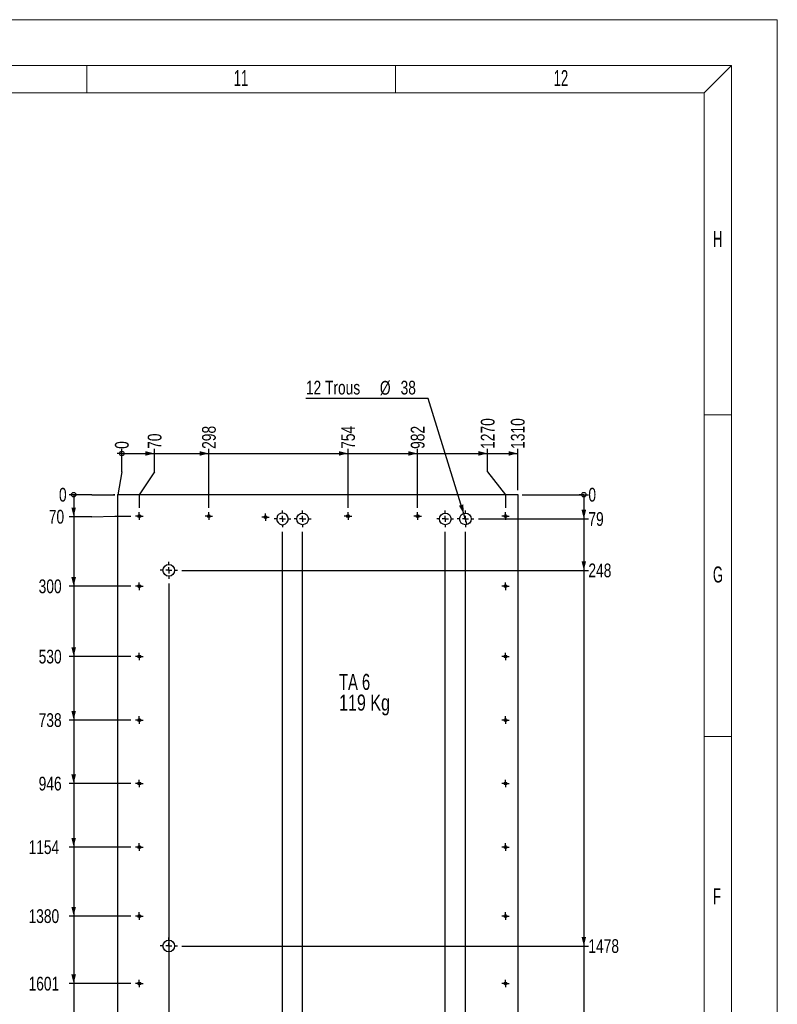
# Model space of a CAD drawing. Header units: millimetres. Extents: x 0 to 841, y 0 to 594.
# Tile 102 of 102: x 675 to 841, y 379 to 594. Entities that reach past the tile are written whole.
import ezdxf

# ---------------------------------------------------------------- set-up
doc = ezdxf.new("R2010")
doc.units = ezdxf.units.MM
doc.linetypes.add('CENTERX2', pattern=[20.32, 12.7, -2.54, 2.54, -2.54])
for name, color, linetype in [('COTES', 1, 'Continuous'), ('NOTES', 6, 'Continuous'), ('TRAIT-MIXTES', 3, 'CENTERX2')]:
    doc.layers.add(name, color=color, linetype=linetype)
doc.layers.add('TRAIT-FORT', color=4, linetype='Continuous', lineweight=25)
doc.styles.add('SLDTEXTSTYLE0', font='TXT', dxfattribs={"width": 0.75})
doc.styles.add('SLDTEXTSTYLE2', font='TXT', dxfattribs={"width": 0.6875})
doc.styles.add('SLDTEXTSTYLE3', font='TXT', dxfattribs={"width": 0.605})
doc.dimstyles.new('SLDDIMSTYLE2', dxfattribs={"dimtxt": 3, "dimasz": 0.333333, "dimexe": 0, "dimexo": 0.0625, "dimgap": 0.75, "dimtad": 0, "dimtih": 1, "dimtoh": 1, "dimdec": 0, "dimlfac": 15, "dimrnd": 1e-09, "dimdsep": 46, "dimtxsty": 'SLDTEXTSTYLE0', "dimblk1": 'ORIGIN', "dimblk2": 'ORIGIN', "dimsah": 1, "dimcen": 0.09, "dimadec": 0, "dimazin": 2, "dimtfac": 1, "dimtdec": 0, "dimtofl": 0, "dimtmove": 0, "dimatfit": 3, "dimldrblk": 'ORIGIN', "dimfxl": 1, "dimfrac": 2, "dimtolj": 1, "dimtzin": 12, "dimarcsym": 0})
doc.dimstyles.new('SLDDIMSTYLE3', dxfattribs={"dimtxt": 3, "dimasz": 2, "dimexe": 0, "dimexo": 0.0625, "dimgap": 0.75, "dimtad": 0, "dimtih": 1, "dimtoh": 1, "dimdec": 0, "dimlfac": 15, "dimrnd": 1e-09, "dimzin": 12, "dimdsep": 46, "dimtxsty": 'SLDTEXTSTYLE0', "dimsah": 1, "dimcen": 0.09, "dimadec": 0, "dimazin": 3, "dimtfac": 1, "dimtdec": 0, "dimtofl": 0, "dimtmove": 0, "dimatfit": 3, "dimfxl": 1, "dimfrac": 2, "dimtolj": 1, "dimtzin": 12, "dimarcsym": 0})
doc.dimstyles.new('SLDDIMSTYLE4', dxfattribs={"dimtxt": 3, "dimasz": 2, "dimexe": 0, "dimexo": 0.0625, "dimgap": 0.75, "dimtad": 0, "dimtih": 1, "dimtoh": 1, "dimdec": 0, "dimlfac": 15, "dimrnd": 1e-09, "dimzin": 12, "dimdsep": 46, "dimtxsty": 'SLDTEXTSTYLE0', "dimblk1": 'NONE', "dimsah": 1, "dimcen": 0, "dimadec": 0, "dimazin": 3, "dimtfac": 1, "dimtdec": 0, "dimtmove": 0, "dimatfit": 3, "dimldrblk": 'NONE', "dimfxl": 1, "dimfrac": 2, "dimtolj": 1, "dimtzin": 12, "dimarcsym": 0})

# ---------------------------------------------------------------- blocks, each defined once
blk = doc.blocks.new('SW_NOTE_1')
at = {"layer": 'NOTES', "color": 0, "char_height": 3.5, "attachment_point": 1}
for s, insert, style in [('TA 6', (0, 4.51), 'SLDTEXTSTYLE2'), ('119 Kg', (0, -0.01), 'SLDTEXTSTYLE0')]:
    blk.add_mtext(s, dxfattribs=dict(at, insert=insert, style=style))
blk = doc.blocks.new('_ORIGIN')
at = {"color": 0, "linetype": 'ByBlock', "lineweight": -2}
blk.add_line((0, 0), (-1, 0), dxfattribs=at)
blk.add_circle((0, 0), 0.5, dxfattribs=at)
blk = doc.blocks.new('_D_303')
at = {"layer": 'COTES', "color": 1, "transparency": 16777216}
for q in [(697.8, 500.25), (696.96, 490.25)]:
    blk.add_line((697.8, 495.25), q, dxfattribs=at)
blk.add_blockref('_ORIGIN', (697.8, 499.25), dxfattribs=at)
at = {"layer": 'COTES', "color": 1, "transparency": 16777216, "insert": (696.31, 500.25), "char_height": 3, "attachment_point": 1, "rotation": 90, "style": 'SLDTEXTSTYLE0'}
blk.add_mtext('0', dxfattribs=at)
blk = doc.blocks.new('_D_304')
at = {"layer": 'COTES', "color": 1, "transparency": 16777216}
for p, q in [((697.8, 499.25), (704.96, 499.25)), ((704.96, 495.25), (704.96, 500.25)), ((704.96, 495.25), (701.62, 490.25)), ((701.62, 490.25), (701.62, 487.4))]:
    blk.add_line(p, q, dxfattribs=at)
blk.add_solid([(704.96, 499.25), (702.96, 499.75), (702.96, 498.75)], dxfattribs=at)
at = {"layer": 'COTES', "color": 1, "transparency": 16777216, "insert": (703.47, 500.25), "char_height": 3, "attachment_point": 1, "rotation": 90, "style": 'SLDTEXTSTYLE0'}
blk.add_mtext('70', dxfattribs=at)
blk = doc.blocks.new('_D_305')
at = {"layer": 'COTES', "color": 1, "transparency": 16777216}
for p, q in [((704.96, 499.25), (716.82, 499.25)), ((716.82, 487.4), (716.82, 500.25))]:
    blk.add_line(p, q, dxfattribs=at)
blk.add_solid([(716.82, 499.25), (714.82, 499.75), (714.82, 498.75)], dxfattribs=at)
at = {"layer": 'COTES', "color": 1, "transparency": 16777216, "insert": (715.33, 500.25), "char_height": 3, "attachment_point": 1, "rotation": 90, "style": 'SLDTEXTSTYLE0'}
blk.add_mtext('298', dxfattribs=at)
blk = doc.blocks.new('_D_306')
at = {"layer": 'COTES', "color": 1, "transparency": 16777216}
for p, q in [((716.82, 499.25), (747.22, 499.25)), ((747.22, 487.4), (747.22, 500.25))]:
    blk.add_line(p, q, dxfattribs=at)
blk.add_solid([(747.22, 499.25), (745.22, 499.75), (745.22, 498.75)], dxfattribs=at)
at = {"layer": 'COTES', "color": 1, "transparency": 16777216, "insert": (745.73, 500.25), "char_height": 3, "attachment_point": 1, "rotation": 90, "style": 'SLDTEXTSTYLE0'}
blk.add_mtext('754', dxfattribs=at)
blk = doc.blocks.new('_D_307')
at = {"layer": 'COTES', "color": 1, "transparency": 16777216}
for p, q in [((747.22, 499.25), (762.42, 499.25)), ((762.42, 487.4), (762.42, 500.25))]:
    blk.add_line(p, q, dxfattribs=at)
blk.add_solid([(762.42, 499.25), (760.42, 499.75), (760.42, 498.75)], dxfattribs=at)
at = {"layer": 'COTES', "color": 1, "transparency": 16777216, "insert": (760.93, 500.25), "char_height": 3, "attachment_point": 1, "rotation": 90, "style": 'SLDTEXTSTYLE0'}
blk.add_mtext('982', dxfattribs=at)
blk = doc.blocks.new('_D_308')
at = {"layer": 'COTES', "color": 1, "transparency": 16777216}
for p, q in [((762.42, 499.25), (777.72, 499.25)), ((777.72, 495.25), (777.72, 500.25)), ((777.72, 495.25), (781.62, 490.25)), ((781.62, 490.25), (781.62, 487.4))]:
    blk.add_line(p, q, dxfattribs=at)
blk.add_solid([(777.72, 499.25), (775.72, 499.75), (775.72, 498.75)], dxfattribs=at)
at = {"layer": 'COTES', "color": 1, "transparency": 16777216, "insert": (776.23, 500.25), "char_height": 3, "attachment_point": 1, "rotation": 90, "style": 'SLDTEXTSTYLE0'}
blk.add_mtext('1270', dxfattribs=at)
blk = doc.blocks.new('_D_309')
at = {"layer": 'COTES', "color": 1, "transparency": 16777216}
for p, q in [((777.72, 499.25), (784.29, 499.25)), ((784.29, 491.25), (784.29, 500.25))]:
    blk.add_line(p, q, dxfattribs=at)
blk.add_solid([(784.29, 499.25), (782.29, 499.75), (782.29, 498.75)], dxfattribs=at)
at = {"layer": 'COTES', "color": 1, "transparency": 16777216, "insert": (782.8, 500.25), "char_height": 3, "attachment_point": 1, "rotation": 90, "style": 'SLDTEXTSTYLE0'}
blk.add_mtext('1310', dxfattribs=at)
blk = doc.blocks.new('_D_310')
at = {"layer": 'COTES', "color": 1, "transparency": 16777216}
for p, q in [((691.29, 490.25), (686.29, 490.25)), ((691.29, 490.25), (696.29, 490.25)), ((696.29, 490.25), (695.96, 490.25))]:
    blk.add_line(p, q, dxfattribs=at)
blk.add_blockref('_ORIGIN', (687.29, 490.25), dxfattribs=at)
at = {"layer": 'COTES', "color": 1, "transparency": 16777216, "insert": (684.08, 491.74), "char_height": 3, "attachment_point": 1, "style": 'SLDTEXTSTYLE0'}
blk.add_mtext('0', dxfattribs=at)
blk = doc.blocks.new('_D_311')
at = {"layer": 'COTES', "color": 1, "transparency": 16777216}
for p, q in [((687.29, 490.25), (687.29, 485.44)), ((691.29, 485.44), (686.29, 485.44)), ((691.29, 485.44), (696.29, 485.59)), ((696.29, 485.59), (699.8, 485.59))]:
    blk.add_line(p, q, dxfattribs=at)
blk.add_solid([(687.29, 485.44), (687.79, 487.44), (686.79, 487.44)], dxfattribs=at)
at = {"layer": 'COTES', "color": 1, "transparency": 16777216, "insert": (681.86, 486.93), "char_height": 3, "attachment_point": 1, "style": 'SLDTEXTSTYLE0'}
blk.add_mtext('70', dxfattribs=at)
blk = doc.blocks.new('_D_312')
at = {"layer": 'COTES', "color": 1, "transparency": 16777216}
for p, q in [((687.29, 485.44), (687.29, 470.25)), ((699.8, 470.25), (686.29, 470.25))]:
    blk.add_line(p, q, dxfattribs=at)
blk.add_solid([(687.29, 470.25), (687.79, 472.25), (686.79, 472.25)], dxfattribs=at)
at = {"layer": 'COTES', "color": 1, "transparency": 16777216, "insert": (679.64, 471.74), "char_height": 3, "attachment_point": 1, "style": 'SLDTEXTSTYLE0'}
blk.add_mtext('300', dxfattribs=at)
blk = doc.blocks.new('_D_313')
at = {"layer": 'COTES', "color": 1, "transparency": 16777216}
for p, q in [((687.29, 470.25), (687.29, 454.92)), ((699.8, 454.92), (686.29, 454.92))]:
    blk.add_line(p, q, dxfattribs=at)
blk.add_solid([(687.29, 454.92), (687.79, 456.92), (686.79, 456.92)], dxfattribs=at)
at = {"layer": 'COTES', "color": 1, "transparency": 16777216, "insert": (679.64, 456.4), "char_height": 3, "attachment_point": 1, "style": 'SLDTEXTSTYLE0'}
blk.add_mtext('530', dxfattribs=at)
blk = doc.blocks.new('_D_314')
at = {"layer": 'COTES', "color": 1, "transparency": 16777216}
for p, q in [((687.29, 454.92), (687.29, 441.05)), ((699.8, 441.05), (686.29, 441.05))]:
    blk.add_line(p, q, dxfattribs=at)
blk.add_solid([(687.29, 441.05), (687.79, 443.05), (686.79, 443.05)], dxfattribs=at)
at = {"layer": 'COTES', "color": 1, "transparency": 16777216, "insert": (679.64, 442.54), "char_height": 3, "attachment_point": 1, "style": 'SLDTEXTSTYLE0'}
blk.add_mtext('738', dxfattribs=at)
blk = doc.blocks.new('_D_315')
at = {"layer": 'COTES', "color": 1, "transparency": 16777216}
for p, q in [((687.29, 441.05), (687.29, 427.19)), ((699.8, 427.19), (686.29, 427.19))]:
    blk.add_line(p, q, dxfattribs=at)
blk.add_solid([(687.29, 427.19), (687.79, 429.19), (686.79, 429.19)], dxfattribs=at)
at = {"layer": 'COTES', "color": 1, "transparency": 16777216, "insert": (679.64, 428.67), "char_height": 3, "attachment_point": 1, "style": 'SLDTEXTSTYLE0'}
blk.add_mtext('946', dxfattribs=at)
blk = doc.blocks.new('_D_316')
at = {"layer": 'COTES', "color": 1, "transparency": 16777216}
for p, q in [((687.29, 427.19), (687.29, 413.32)), ((699.8, 413.32), (686.29, 413.32))]:
    blk.add_line(p, q, dxfattribs=at)
blk.add_solid([(687.29, 413.32), (687.79, 415.32), (686.79, 415.32)], dxfattribs=at)
at = {"layer": 'COTES', "color": 1, "transparency": 16777216, "insert": (677.43, 414.8), "char_height": 3, "attachment_point": 1, "style": 'SLDTEXTSTYLE0'}
blk.add_mtext('1154', dxfattribs=at)
blk = doc.blocks.new('_D_317')
at = {"layer": 'COTES', "color": 1, "transparency": 16777216}
for p, q in [((687.29, 413.32), (687.29, 398.25)), ((699.8, 398.25), (686.29, 398.25))]:
    blk.add_line(p, q, dxfattribs=at)
blk.add_solid([(687.29, 398.25), (687.79, 400.25), (686.79, 400.25)], dxfattribs=at)
at = {"layer": 'COTES', "color": 1, "transparency": 16777216, "insert": (677.43, 399.74), "char_height": 3, "attachment_point": 1, "style": 'SLDTEXTSTYLE0'}
blk.add_mtext('1380', dxfattribs=at)
blk = doc.blocks.new('_D_318')
at = {"layer": 'COTES', "color": 1, "transparency": 16777216}
for p, q in [((687.29, 398.25), (687.29, 383.52)), ((699.8, 383.52), (686.29, 383.52))]:
    blk.add_line(p, q, dxfattribs=at)
blk.add_solid([(687.29, 383.52), (687.79, 385.52), (686.79, 385.52)], dxfattribs=at)
at = {"layer": 'COTES', "color": 1, "transparency": 16777216, "insert": (677.43, 385), "char_height": 3, "attachment_point": 1, "style": 'SLDTEXTSTYLE0'}
blk.add_mtext('1601', dxfattribs=at)
blk = doc.blocks.new('_D_319')
at = {"layer": 'COTES', "color": 1, "transparency": 16777216}
for p, q in [((687.29, 383.52), (687.29, 373.59)), ((699.8, 373.59), (686.29, 373.59))]:
    blk.add_line(p, q, dxfattribs=at)
blk.add_solid([(687.29, 373.59), (687.79, 375.59), (686.79, 375.59)], dxfattribs=at)
at = {"layer": 'COTES', "color": 1, "transparency": 16777216, "insert": (677.43, 375.07), "char_height": 3, "attachment_point": 1, "style": 'SLDTEXTSTYLE0'}
blk.add_mtext('1750', dxfattribs=at)
blk = doc.blocks.new('_D_320')
at = {"layer": 'COTES', "color": 1, "transparency": 16777216}
for p, q in [((687.29, 373.59), (687.29, 354.05)), ((699.8, 354.05), (686.29, 354.05))]:
    blk.add_line(p, q, dxfattribs=at)
blk.add_solid([(687.29, 354.05), (687.79, 356.05), (686.79, 356.05)], dxfattribs=at)
at = {"layer": 'COTES', "color": 1, "transparency": 16777216, "insert": (677.43, 355.54), "char_height": 3, "attachment_point": 1, "style": 'SLDTEXTSTYLE0'}
blk.add_mtext('2043', dxfattribs=at)
blk = doc.blocks.new('_D_321')
at = {"layer": 'COTES', "color": 1, "transparency": 16777216}
for p, q in [((687.29, 354.05), (687.29, 339.32)), ((699.8, 339.32), (686.29, 339.32))]:
    blk.add_line(p, q, dxfattribs=at)
blk.add_solid([(687.29, 339.32), (687.79, 341.32), (686.79, 341.32)], dxfattribs=at)
at = {"layer": 'COTES', "color": 1, "transparency": 16777216, "insert": (677.43, 340.8), "char_height": 3, "attachment_point": 1, "style": 'SLDTEXTSTYLE0'}
blk.add_mtext('2264', dxfattribs=at)
blk = doc.blocks.new('_D_322')
at = {"layer": 'COTES', "color": 1, "transparency": 16777216}
for p, q in [((687.29, 339.32), (687.29, 326.92)), ((699.8, 326.92), (686.29, 326.92))]:
    blk.add_line(p, q, dxfattribs=at)
blk.add_solid([(687.29, 326.92), (687.79, 328.92), (686.79, 328.92)], dxfattribs=at)
at = {"layer": 'COTES', "color": 1, "transparency": 16777216, "insert": (677.43, 328.4), "char_height": 3, "attachment_point": 1, "style": 'SLDTEXTSTYLE0'}
blk.add_mtext('2450', dxfattribs=at)
blk = doc.blocks.new('_D_323')
at = {"layer": 'COTES', "color": 1, "transparency": 16777216}
for p, q in [((687.29, 326.92), (687.29, 313.25)), ((699.8, 313.25), (686.29, 313.25))]:
    blk.add_line(p, q, dxfattribs=at)
blk.add_solid([(687.29, 313.25), (687.79, 315.25), (686.79, 315.25)], dxfattribs=at)
at = {"layer": 'COTES', "color": 1, "transparency": 16777216, "insert": (677.43, 314.74), "char_height": 3, "attachment_point": 1, "style": 'SLDTEXTSTYLE0'}
blk.add_mtext('2655', dxfattribs=at)
blk = doc.blocks.new('_D_324')
at = {"layer": 'COTES', "color": 1, "transparency": 16777216}
for p, q in [((687.29, 313.25), (687.29, 299.73)), ((691.29, 299.73), (686.29, 299.73)), ((691.29, 299.73), (696.29, 299.59)), ((696.29, 299.59), (699.8, 299.59))]:
    blk.add_line(p, q, dxfattribs=at)
blk.add_solid([(687.29, 299.73), (687.79, 301.73), (686.79, 301.73)], dxfattribs=at)
at = {"layer": 'COTES', "color": 1, "transparency": 16777216, "insert": (677.43, 301.22), "char_height": 3, "attachment_point": 1, "style": 'SLDTEXTSTYLE0'}
blk.add_mtext('2860', dxfattribs=at)
blk = doc.blocks.new('_D_325')
at = {"layer": 'COTES', "color": 1, "transparency": 16777216}
for p, q in [((687.29, 299.73), (687.29, 294.92)), ((695.96, 294.92), (686.29, 294.92))]:
    blk.add_line(p, q, dxfattribs=at)
blk.add_solid([(687.29, 294.92), (687.79, 296.92), (686.79, 296.92)], dxfattribs=at)
at = {"layer": 'COTES', "color": 1, "transparency": 16777216, "insert": (677.43, 296.4), "char_height": 3, "attachment_point": 1, "style": 'SLDTEXTSTYLE0'}
blk.add_mtext('2930', dxfattribs=at)
blk = doc.blocks.new('_D_326')
at = {"layer": 'COTES', "color": 1, "transparency": 16777216}
blk.add_line((785.29, 490.25), (799.73, 490.25), dxfattribs=at)
blk.add_blockref('_ORIGIN', (798.73, 490.25), dxfattribs=at)
at = {"layer": 'COTES', "color": 1, "transparency": 16777216, "insert": (799.73, 491.74), "char_height": 3, "attachment_point": 1, "style": 'SLDTEXTSTYLE0'}
blk.add_mtext('0', dxfattribs=at)
blk = doc.blocks.new('_D_327')
at = {"layer": 'COTES', "color": 1, "transparency": 16777216}
for p, q in [((798.73, 490.25), (798.73, 484.95)), ((775.7, 484.95), (799.73, 484.95))]:
    blk.add_line(p, q, dxfattribs=at)
blk.add_solid([(798.73, 484.95), (799.23, 486.95), (798.23, 486.95)], dxfattribs=at)
at = {"layer": 'COTES', "color": 1, "transparency": 16777216, "insert": (799.73, 486.44), "char_height": 3, "attachment_point": 1, "style": 'SLDTEXTSTYLE0'}
blk.add_mtext('79', dxfattribs=at)
blk = doc.blocks.new('_D_328')
at = {"layer": 'COTES', "color": 1, "transparency": 16777216}
for p, q in [((798.73, 484.95), (798.73, 473.73)), ((710.93, 473.73), (799.73, 473.73))]:
    blk.add_line(p, q, dxfattribs=at)
blk.add_solid([(798.73, 473.73), (799.23, 475.73), (798.23, 475.73)], dxfattribs=at)
at = {"layer": 'COTES', "color": 1, "transparency": 16777216, "insert": (799.73, 475.22), "char_height": 3, "attachment_point": 1, "style": 'SLDTEXTSTYLE0'}
blk.add_mtext('248', dxfattribs=at)
blk = doc.blocks.new('_D_329')
at = {"layer": 'COTES', "color": 1, "transparency": 16777216}
for p, q in [((798.73, 473.73), (798.73, 391.72)), ((710.93, 391.72), (799.73, 391.72))]:
    blk.add_line(p, q, dxfattribs=at)
blk.add_solid([(798.73, 391.72), (799.23, 393.72), (798.23, 393.72)], dxfattribs=at)
at = {"layer": 'COTES', "color": 1, "transparency": 16777216, "insert": (799.73, 393.21), "char_height": 3, "attachment_point": 1, "style": 'SLDTEXTSTYLE0'}
blk.add_mtext('1478', dxfattribs=at)
blk = doc.blocks.new('_D_330')
at = {"layer": 'COTES', "color": 1, "transparency": 16777216}
for p, q in [((798.73, 391.72), (798.73, 344.31)), ((710.93, 344.31), (799.73, 344.31))]:
    blk.add_line(p, q, dxfattribs=at)
blk.add_solid([(798.73, 344.31), (799.23, 346.31), (798.23, 346.31)], dxfattribs=at)
at = {"layer": 'COTES', "color": 1, "transparency": 16777216, "insert": (799.73, 345.8), "char_height": 3, "attachment_point": 1, "style": 'SLDTEXTSTYLE0'}
blk.add_mtext('2189', dxfattribs=at)
blk = doc.blocks.new('_D_331')
at = {"layer": 'COTES', "color": 1, "transparency": 16777216}
for p, q in [((798.73, 344.31), (798.73, 316.37)), ((710.93, 316.37), (799.73, 316.37))]:
    blk.add_line(p, q, dxfattribs=at)
blk.add_solid([(798.73, 316.37), (799.23, 318.37), (798.23, 318.37)], dxfattribs=at)
at = {"layer": 'COTES', "color": 1, "transparency": 16777216, "insert": (799.73, 317.86), "char_height": 3, "attachment_point": 1, "style": 'SLDTEXTSTYLE0'}
blk.add_mtext('2608', dxfattribs=at)
blk = doc.blocks.new('_D_332')
at = {"layer": 'COTES', "color": 1, "transparency": 16777216}
for p, q in [((798.73, 316.37), (798.73, 299.96)), ((775.7, 299.96), (799.73, 299.96))]:
    blk.add_line(p, q, dxfattribs=at)
blk.add_solid([(798.73, 299.96), (799.23, 301.96), (798.23, 301.96)], dxfattribs=at)
at = {"layer": 'COTES', "color": 1, "transparency": 16777216, "insert": (799.73, 301.44), "char_height": 3, "attachment_point": 1, "style": 'SLDTEXTSTYLE0'}
blk.add_mtext('2854', dxfattribs=at)
blk = doc.blocks.new('_D_333')
at = {"layer": 'COTES', "color": 1, "transparency": 16777216}
for p, q in [((798.73, 299.96), (798.73, 294.92)), ((785.29, 294.92), (799.73, 294.92))]:
    blk.add_line(p, q, dxfattribs=at)
blk.add_solid([(798.73, 294.92), (799.23, 296.92), (798.23, 296.92)], dxfattribs=at)
at = {"layer": 'COTES', "color": 1, "transparency": 16777216, "insert": (799.73, 296.4), "char_height": 3, "attachment_point": 1, "style": 'SLDTEXTSTYLE0'}
blk.add_mtext('2930', dxfattribs=at)
blk = doc.blocks.new('_D_335')
at = {"layer": 'COTES', "color": 1, "transparency": 16777216}
for p, q in [((708.07, 470.87), (708.07, 281.85)), ((696.96, 282.85), (708.07, 282.85))]:
    blk.add_line(p, q, dxfattribs=at)
blk.add_solid([(708.07, 282.85), (706.07, 283.35), (706.07, 282.35)], dxfattribs=at)
at = {"layer": 'COTES', "color": 1, "transparency": 16777216, "insert": (706.58, 275.2), "char_height": 3, "attachment_point": 1, "rotation": 90, "style": 'SLDTEXTSTYLE0'}
blk.add_mtext('167', dxfattribs=at)
blk = doc.blocks.new('_D_336')
at = {"layer": 'COTES', "color": 1, "transparency": 16777216}
for p, q in [((732.91, 291.85), (732.91, 482.12)), ((732.7, 286.85), (732.91, 291.85)), ((732.7, 286.85), (732.7, 281.85)), ((708.07, 282.85), (732.7, 282.85))]:
    blk.add_line(p, q, dxfattribs=at)
blk.add_solid([(732.7, 282.85), (730.7, 283.35), (730.7, 282.35)], dxfattribs=at)
at = {"layer": 'COTES', "color": 1, "transparency": 16777216, "insert": (731.22, 275.2), "char_height": 3, "attachment_point": 1, "rotation": 90, "style": 'SLDTEXTSTYLE0'}
blk.add_mtext('539', dxfattribs=at)
blk = doc.blocks.new('_D_337')
at = {"layer": 'COTES', "color": 1, "transparency": 16777216}
for p, q in [((737.31, 291.85), (737.31, 482.12)), ((737.51, 286.85), (737.31, 291.85)), ((737.51, 286.85), (737.51, 281.85)), ((732.7, 282.85), (737.51, 282.85))]:
    blk.add_line(p, q, dxfattribs=at)
blk.add_solid([(737.51, 282.85), (735.51, 283.35), (735.51, 282.35)], dxfattribs=at)
at = {"layer": 'COTES', "color": 1, "transparency": 16777216, "insert": (736.03, 275.2), "char_height": 3, "attachment_point": 1, "rotation": 90, "style": 'SLDTEXTSTYLE0'}
blk.add_mtext('605', dxfattribs=at)
blk = doc.blocks.new('_D_338')
at = {"layer": 'COTES', "color": 1, "transparency": 16777216}
for p, q in [((768.47, 291.85), (768.47, 482.12)), ((768.26, 286.85), (768.47, 291.85)), ((768.26, 286.85), (768.26, 281.85)), ((737.51, 282.85), (768.26, 282.85))]:
    blk.add_line(p, q, dxfattribs=at)
blk.add_solid([(768.26, 282.85), (766.26, 283.35), (766.26, 282.35)], dxfattribs=at)
at = {"layer": 'COTES', "color": 1, "transparency": 16777216, "insert": (766.78, 272.98), "char_height": 3, "attachment_point": 1, "rotation": 90, "style": 'SLDTEXTSTYLE0'}
blk.add_mtext('1073', dxfattribs=at)
blk = doc.blocks.new('_D_339')
at = {"layer": 'COTES', "color": 1, "transparency": 16777216}
for p, q in [((772.87, 291.85), (772.87, 482.12)), ((773.07, 286.85), (772.87, 291.85)), ((773.07, 286.85), (773.07, 281.85)), ((768.26, 282.85), (773.07, 282.85))]:
    blk.add_line(p, q, dxfattribs=at)
blk.add_solid([(773.07, 282.85), (771.07, 283.35), (771.07, 282.35)], dxfattribs=at)
at = {"layer": 'COTES', "color": 1, "transparency": 16777216, "insert": (771.59, 272.98), "char_height": 3, "attachment_point": 1, "rotation": 90, "style": 'SLDTEXTSTYLE0'}
blk.add_mtext('1139', dxfattribs=at)
blk = doc.blocks.new('_D_341')
at = {"layer": 'COTES', "color": 1, "transparency": 16777216}
for p, q in [((764.72, 511.21), (738.01, 511.21)), ((772.52, 486.07), (764.72, 511.21)), ((773.21, 483.84), (772.52, 486.07))]:
    blk.add_line(p, q, dxfattribs=at)
blk.add_solid([(772.52, 486.07), (772.41, 488.13), (771.45, 487.83)], dxfattribs=at)
at = {"layer": 'COTES', "color": 1, "transparency": 16777216, "char_height": 3, "attachment_point": 1, "style": 'SLDTEXTSTYLE0'}
for s, insert in [('12 Trous', (738.01, 515.12)), ('%%c', (754.18, 515.08)), ('38', (758.7, 515.12))]:
    blk.add_mtext(s, dxfattribs=dict(at, insert=insert))
blk = doc.blocks.new('_NONE')
blk = doc.blocks.new('SW_CENTERMARKSYMBOL_237')
at = {"layer": 'TRAIT-MIXTES', "color": 0}
for p, q in [((-0.67, 0), (-0.82, 0)), ((0, 0), (-0.67, 0)), ((0, 0.67), (0, 0.82)), ((0, 0), (0, 0.67)), ((0, 0), (0, -0.67)), ((0, 0), (0.67, 0)), ((0.67, 0), (0.82, 0)), ((0, -0.67), (0, -0.82))]:
    blk.add_line(p, q, dxfattribs=at)
blk = doc.blocks.new('SW_CENTERMARKSYMBOL_238')
at = {"layer": 'TRAIT-MIXTES', "color": 0}
for p, q in [((-0.67, 0), (-0.82, 0)), ((0, 0), (-0.67, 0)), ((0, 0.67), (0, 0.82)), ((0, 0), (0, 0.67)), ((0, 0), (0, -0.67)), ((0, 0), (0.67, 0)), ((0.67, 0), (0.82, 0)), ((0, -0.67), (0, -0.82))]:
    blk.add_line(p, q, dxfattribs=at)
blk = doc.blocks.new('SW_CENTERMARKSYMBOL_239')
at = {"layer": 'TRAIT-MIXTES', "color": 0}
for p, q in [((-0.67, 0), (-0.82, 0)), ((0, 0), (-0.67, 0)), ((0, 0.67), (0, 0.82)), ((0, 0), (0, 0.67)), ((0, 0), (0, -0.67)), ((0, 0), (0.67, 0)), ((0.67, 0), (0.82, 0)), ((0, -0.67), (0, -0.82))]:
    blk.add_line(p, q, dxfattribs=at)
blk = doc.blocks.new('SW_CENTERMARKSYMBOL_240')
at = {"layer": 'TRAIT-MIXTES', "color": 0}
for p, q in [((-0.67, 0), (-0.82, 0)), ((0, 0), (-0.67, 0)), ((0, 0.67), (0, 0.82)), ((0, 0), (0, 0.67)), ((0, 0), (0, -0.67)), ((0, 0), (0.67, 0)), ((0.67, 0), (0.82, 0)), ((0, -0.67), (0, -0.82))]:
    blk.add_line(p, q, dxfattribs=at)
blk = doc.blocks.new('SW_CENTERMARKSYMBOL_241')
at = {"layer": 'TRAIT-MIXTES', "color": 0}
for p, q in [((-0.67, 0), (-0.82, 0)), ((0, 0), (-0.67, 0)), ((0, 0.67), (0, 0.82)), ((0, 0), (0, 0.67)), ((0, 0), (0, -0.67)), ((0, 0), (0.67, 0)), ((0.67, 0), (0.82, 0)), ((0, -0.67), (0, -0.82))]:
    blk.add_line(p, q, dxfattribs=at)
blk = doc.blocks.new('SW_CENTERMARKSYMBOL_242')
at = {"layer": 'TRAIT-MIXTES', "color": 0}
for p, q in [((-0.67, 0), (-0.82, 0)), ((0, 0), (-0.67, 0)), ((0, 0.67), (0, 0.82)), ((0, 0), (0, 0.67)), ((0, 0), (0, -0.67)), ((0, 0), (0.67, 0)), ((0.67, 0), (0.82, 0)), ((0, -0.67), (0, -0.82))]:
    blk.add_line(p, q, dxfattribs=at)
blk = doc.blocks.new('SW_CENTERMARKSYMBOL_243')
at = {"layer": 'TRAIT-MIXTES', "color": 0}
for p, q in [((-0.67, 0), (-0.82, 0)), ((0, 0), (-0.67, 0)), ((0, 0.67), (0, 0.82)), ((0, 0), (0, 0.67)), ((0, 0), (0, -0.67)), ((0, 0), (0.67, 0)), ((0.67, 0), (0.82, 0)), ((0, -0.67), (0, -0.82))]:
    blk.add_line(p, q, dxfattribs=at)
blk = doc.blocks.new('SW_CENTERMARKSYMBOL_244')
at = {"layer": 'TRAIT-MIXTES', "color": 0}
for p, q in [((-0.67, 0), (-0.82, 0)), ((0, 0), (-0.67, 0)), ((0, 0.67), (0, 0.82)), ((0, 0), (0, 0.67)), ((0, 0), (0, -0.67)), ((0, 0), (0.67, 0)), ((0.67, 0), (0.82, 0)), ((0, -0.67), (0, -0.82))]:
    blk.add_line(p, q, dxfattribs=at)
blk = doc.blocks.new('SW_CENTERMARKSYMBOL_245')
at = {"layer": 'TRAIT-MIXTES', "color": 0}
for p, q in [((-0.67, 0), (-0.82, 0)), ((0, 0), (-0.67, 0)), ((0, 0.67), (0, 0.82)), ((0, 0), (0, 0.67)), ((0, 0), (0, -0.67)), ((0, 0), (0.67, 0)), ((0.67, 0), (0.82, 0)), ((0, -0.67), (0, -0.82))]:
    blk.add_line(p, q, dxfattribs=at)
blk = doc.blocks.new('SW_CENTERMARKSYMBOL_246')
at = {"layer": 'TRAIT-MIXTES', "color": 0}
for p, q in [((-0.67, 0), (-0.82, 0)), ((0, 0), (-0.67, 0)), ((0, 0.67), (0, 0.82)), ((0, 0), (0, 0.67)), ((0, 0), (0, -0.67)), ((0, 0), (0.67, 0)), ((0.67, 0), (0.82, 0)), ((0, -0.67), (0, -0.82))]:
    blk.add_line(p, q, dxfattribs=at)
blk = doc.blocks.new('SW_CENTERMARKSYMBOL_247')
at = {"layer": 'TRAIT-MIXTES', "color": 0}
for p, q in [((-0.67, 0), (-0.82, 0)), ((0, 0), (-0.67, 0)), ((0, 0.67), (0, 0.82)), ((0, 0), (0, 0.67)), ((0, 0), (0, -0.67)), ((0, 0), (0.67, 0)), ((0.67, 0), (0.82, 0)), ((0, -0.67), (0, -0.82))]:
    blk.add_line(p, q, dxfattribs=at)
blk = doc.blocks.new('SW_CENTERMARKSYMBOL_248')
at = {"layer": 'TRAIT-MIXTES', "color": 0}
for p, q in [((-0.67, 0), (-0.82, 0)), ((0, 0), (-0.67, 0)), ((0, 0.67), (0, 0.82)), ((0, 0), (0, 0.67)), ((0, 0), (0, -0.67)), ((0, 0), (0.67, 0)), ((0.67, 0), (0.82, 0)), ((0, -0.67), (0, -0.82))]:
    blk.add_line(p, q, dxfattribs=at)
blk = doc.blocks.new('SW_CENTERMARKSYMBOL_249')
at = {"layer": 'TRAIT-MIXTES', "color": 0}
for p, q in [((-0.67, 0), (-0.82, 0)), ((0, 0), (-0.67, 0)), ((0, 0.67), (0, 0.82)), ((0, 0), (0, 0.67)), ((0, 0), (0, -0.67)), ((0, 0), (0.67, 0)), ((0.67, 0), (0.82, 0)), ((0, -0.67), (0, -0.82))]:
    blk.add_line(p, q, dxfattribs=at)
blk = doc.blocks.new('SW_CENTERMARKSYMBOL_250')
at = {"layer": 'TRAIT-MIXTES', "color": 0}
for p, q in [((-0.67, 0), (-0.82, 0)), ((0, 0), (-0.67, 0)), ((0, 0.67), (0, 0.82)), ((0, 0), (0, 0.67)), ((0, 0), (0, -0.67)), ((0, 0), (0.67, 0)), ((0.67, 0), (0.82, 0)), ((0, -0.67), (0, -0.82))]:
    blk.add_line(p, q, dxfattribs=at)
blk = doc.blocks.new('SW_CENTERMARKSYMBOL_262')
at = {"layer": 'TRAIT-MIXTES', "color": 0}
for p, q in [((-0.67, 0), (-0.82, 0)), ((0, 0), (-0.67, 0)), ((0, 0.67), (0, 0.82)), ((0, 0), (0, 0.67)), ((0, 0), (0, -0.67)), ((0, 0), (0.67, 0)), ((0.67, 0), (0.82, 0)), ((0, -0.67), (0, -0.82))]:
    blk.add_line(p, q, dxfattribs=at)
blk = doc.blocks.new('SW_CENTERMARKSYMBOL_263')
at = {"layer": 'TRAIT-MIXTES', "color": 0}
for p, q in [((-0.67, 0), (-0.82, 0)), ((0, 0), (-0.67, 0)), ((0, 0.67), (0, 0.82)), ((0, 0), (0, 0.67)), ((0, 0), (0, -0.67)), ((0, 0), (0.67, 0)), ((0.67, 0), (0.82, 0)), ((0, -0.67), (0, -0.82))]:
    blk.add_line(p, q, dxfattribs=at)
blk = doc.blocks.new('SW_CENTERMARKSYMBOL_264')
at = {"layer": 'TRAIT-MIXTES', "color": 0}
for p, q in [((-0.67, 0), (-0.82, 0)), ((0, 0), (-0.67, 0)), ((0, 0.67), (0, 0.82)), ((0, 0), (0, 0.67)), ((0, 0), (0, -0.67)), ((0, 0), (0.67, 0)), ((0.67, 0), (0.82, 0)), ((0, -0.67), (0, -0.82))]:
    blk.add_line(p, q, dxfattribs=at)
blk = doc.blocks.new('SW_CENTERMARKSYMBOL_265')
at = {"layer": 'TRAIT-MIXTES', "color": 0}
for p, q in [((-0.67, 0), (-0.82, 0)), ((0, 0), (-0.67, 0)), ((0, 0.67), (0, 0.82)), ((0, 0), (0, 0.67)), ((0, 0), (0, -0.67)), ((0, 0), (0.67, 0)), ((0.67, 0), (0.82, 0)), ((0, -0.67), (0, -0.82))]:
    blk.add_line(p, q, dxfattribs=at)
blk = doc.blocks.new('SW_CENTERMARKSYMBOL_266')
at = {"layer": 'TRAIT-MIXTES', "color": 0}
for p, q in [((-0.67, 0), (-0.82, 0)), ((0, 0), (-0.67, 0)), ((0, 0.67), (0, 0.82)), ((0, 0), (0, 0.67)), ((0, 0), (0, -0.67)), ((0, 0), (0.67, 0)), ((0.67, 0), (0.82, 0)), ((0, -0.67), (0, -0.82))]:
    blk.add_line(p, q, dxfattribs=at)
blk = doc.blocks.new('SW_CENTERMARKSYMBOL_267')
at = {"layer": 'TRAIT-MIXTES', "color": 0}
for p, q in [((-1.33, 0), (-1.87, 0)), ((0, 0), (-0.67, 0)), ((0, 1.33), (0, 1.87)), ((0, 0), (0, 0.67)), ((0, 0), (0, -0.67)), ((0, 0), (0.67, 0)), ((1.33, 0), (1.87, 0)), ((0, -1.33), (0, -1.87))]:
    blk.add_line(p, q, dxfattribs=at)
blk = doc.blocks.new('SW_CENTERMARKSYMBOL_268')
at = {"layer": 'TRAIT-MIXTES', "color": 0}
for p, q in [((-1.33, 0), (-1.83, 0)), ((0, 0), (-0.67, 0)), ((0, 1.33), (0, 1.83)), ((0, 0), (0, 0.67)), ((0, 0), (0, -0.67)), ((0, 0), (0.67, 0)), ((1.33, 0), (1.83, 0)), ((0, -1.33), (0, -1.83))]:
    blk.add_line(p, q, dxfattribs=at)
blk = doc.blocks.new('SW_CENTERMARKSYMBOL_269')
at = {"layer": 'TRAIT-MIXTES', "color": 0}
for p, q in [((-1.33, 0), (-1.83, 0)), ((0, 0), (-0.67, 0)), ((0, 1.33), (0, 1.83)), ((0, 0), (0, 0.67)), ((0, 0), (0, -0.67)), ((0, 0), (0.67, 0)), ((1.33, 0), (1.83, 0)), ((0, -1.33), (0, -1.83))]:
    blk.add_line(p, q, dxfattribs=at)
blk = doc.blocks.new('SW_CENTERMARKSYMBOL_270')
at = {"layer": 'TRAIT-MIXTES', "color": 0}
for p, q in [((-1.33, 0), (-1.83, 0)), ((0, 0), (-0.67, 0)), ((0, 1.33), (0, 1.83)), ((0, 0), (0, 0.67)), ((0, 0), (0, -0.67)), ((0, 0), (0.67, 0)), ((1.33, 0), (1.83, 0)), ((0, -1.33), (0, -1.83))]:
    blk.add_line(p, q, dxfattribs=at)
blk = doc.blocks.new('SW_CENTERMARKSYMBOL_271')
at = {"layer": 'TRAIT-MIXTES', "color": 0}
for p, q in [((-1.33, 0), (-1.83, 0)), ((0, 0), (-0.67, 0)), ((0, 1.33), (0, 1.83)), ((0, 0), (0, 0.67)), ((0, 0), (0, -0.67)), ((0, 0), (0.67, 0)), ((1.33, 0), (1.83, 0)), ((0, -1.33), (0, -1.83))]:
    blk.add_line(p, q, dxfattribs=at)
blk = doc.blocks.new('SW_CENTERMARKSYMBOL_272')
at = {"layer": 'TRAIT-MIXTES', "color": 0}
for p, q in [((-1.33, 0), (-1.87, 0)), ((0, 0), (-0.67, 0)), ((0, 1.33), (0, 1.87)), ((0, 0), (0, 0.67)), ((0, 0), (0, -0.67)), ((0, 0), (0.67, 0)), ((1.33, 0), (1.87, 0)), ((0, -1.33), (0, -1.87))]:
    blk.add_line(p, q, dxfattribs=at)

msp = doc.modelspace()

# ---------------------------------------------------------------- linework, layer by layer
at = {"color": 7, "linetype": 'Continuous', "lineweight": 18}
for p, q in [((841.00104, 593.94307), (0.00104, 593.94307)), ((841.00104, -0.05693), (841.00104, 593.94307)), ((831.00104, 583.94307), (10.00104, 583.94307)), ((690.16804, 577.94307), (690.16804, 583.94307)), ((757.58474, 577.94307), (757.58474, 583.94307)), ((825.00104, 577.94307), (831.00104, 583.94307)), ((831.00104, 9.94307), (831.00104, 583.94307)), ((16.00104, 577.94307), (825.00104, 577.94307)), ((825.00104, 15.94307), (825.00104, 577.94307)), ((831.00104, 507.69307), (825.00104, 507.69307)), ((831.00104, 437.44307), (825.00104, 437.44307))]:
    msp.add_line(p, q, dxfattribs=at)
at = {"layer": 'TRAIT-FORT', "color": 4, "linetype": 'Continuous', "lineweight": 25}
for p, q in [((696.9556, 490.25232), (784.2876, 490.25232)), ((696.9556, 294.91898), (696.9556, 490.25232)), ((784.2876, 490.25232), (784.2876, 294.91898))]:
    msp.add_line(p, q, dxfattribs=at)
for centre, radius in [((701.62093, 485.58565), 0.31333), ((716.82093, 485.58565), 0.31333), ((737.30826, 484.95411), 1.26667), ((747.22093, 485.58565), 0.31333), ((762.42093, 485.58565), 0.31333), ((768.46558, 484.95411), 1.26667), ((772.86825, 484.95411), 1.26667), ((781.62093, 485.58565), 0.31333), ((701.62093, 485.58565), 0.15), ((716.82093, 485.58565), 0.15), ((729.18138, 485.34039), 0.31333), ((729.18138, 485.34039), 0.15), ((747.22093, 485.58565), 0.15), ((762.42093, 485.58565), 0.15), ((781.62093, 485.58565), 0.15), ((708.06592, 473.73494), 1.26667), ((701.62093, 470.25232), 0.31333), ((701.62093, 470.25232), 0.15), ((781.62093, 470.25232), 0.31333), ((781.62093, 470.25232), 0.15), ((701.62093, 454.91898), 0.31333), ((701.62093, 454.91898), 0.15), ((781.62093, 454.91898), 0.31333), ((781.62093, 454.91898), 0.15), ((701.62093, 441.05232), 0.31333), ((701.62093, 441.05232), 0.15), ((781.62093, 441.05232), 0.31333), ((781.62093, 441.05232), 0.15), ((701.62093, 427.18565), 0.31333), ((701.62093, 427.18565), 0.15), ((781.62093, 427.18565), 0.31333), ((781.62093, 427.18565), 0.15), ((701.62093, 413.31898), 0.31333), ((701.62093, 413.31898), 0.15), ((781.62093, 413.31898), 0.31333), ((781.62093, 413.31898), 0.15), ((701.62093, 398.25232), 0.31333), ((701.62093, 398.25232), 0.15), ((781.62093, 398.25232), 0.31333), ((781.62093, 398.25232), 0.15), ((708.06592, 391.72085), 1.26667), ((701.62093, 383.51898), 0.31333), ((701.62093, 383.51898), 0.15), ((781.62093, 383.51898), 0.31333), ((781.62093, 383.51898), 0.15)]:
    msp.add_circle(centre, radius, dxfattribs=at)
msp.add_arc((732.90559, 484.95411), 1.26667, 157.0357748, 131.9193686, dxfattribs=at)
msp.add_open_spline([(731.7393, 485.44831), (731.74747, 485.46757), (731.75619, 485.48683), (731.77499, 485.52565), (731.78506, 485.54521), (731.80714, 485.58529), (731.81909, 485.60571), (731.83881, 485.63718), (731.84577, 485.64794), (731.8601, 485.66935), (731.86747, 485.68002), (731.88266, 485.70126), (731.89053, 485.71192), (731.90613, 485.73238), (731.91393, 485.74228), (731.92954, 485.76154), (731.93737, 485.77089), (731.95276, 485.7888), (731.96038, 485.79741), (731.98315, 485.82248), (731.99823, 485.8382), (732.0286, 485.86833), (732.04388, 485.88273), (732.05935, 485.89662)], degree=3, knots=[0, 0, 0, 0, 0.125, 0.125, 0.25, 0.25, 0.375, 0.375, 0.4375, 0.4375, 0.5, 0.5, 0.5625, 0.5625, 0.625, 0.625, 0.6875, 0.6875, 0.75, 0.75, 0.875, 0.875, 1, 1, 1, 1], dxfattribs=at)

# ---------------------------------------------------------------- block references
at = {"layer": 'NOTES', "color": 211}
msp.add_blockref('SW_NOTE_1', (745.26521, 446.61281), dxfattribs=at)
at = {"layer": 'TRAIT-MIXTES', "color": 3}
for name, p in [('SW_CENTERMARKSYMBOL_266', (701.62093, 485.58565)), ('SW_CENTERMARKSYMBOL_264', (716.82093, 485.58565)), ('SW_CENTERMARKSYMBOL_263', (729.18138, 485.34039)), ('SW_CENTERMARKSYMBOL_268', (732.90559, 484.95411)), ('SW_CENTERMARKSYMBOL_269', (737.30826, 484.95411)), ('SW_CENTERMARKSYMBOL_263', (747.22093, 485.58565)), ('SW_CENTERMARKSYMBOL_262', (762.42093, 485.58565)), ('SW_CENTERMARKSYMBOL_270', (768.46558, 484.95411)), ('SW_CENTERMARKSYMBOL_271', (772.86825, 484.95411)), ('SW_CENTERMARKSYMBOL_265', (781.62093, 485.58565)), ('SW_CENTERMARKSYMBOL_267', (708.06592, 473.73494)), ('SW_CENTERMARKSYMBOL_250', (701.62093, 470.25232)), ('SW_CENTERMARKSYMBOL_249', (781.62093, 470.25232)), ('SW_CENTERMARKSYMBOL_248', (701.62093, 454.91898)), ('SW_CENTERMARKSYMBOL_247', (781.62093, 454.91898)), ('SW_CENTERMARKSYMBOL_242', (701.62093, 441.05232)), ('SW_CENTERMARKSYMBOL_241', (781.62093, 441.05232)), ('SW_CENTERMARKSYMBOL_243', (701.62093, 427.18565)), ('SW_CENTERMARKSYMBOL_240', (781.62093, 427.18565)), ('SW_CENTERMARKSYMBOL_244', (701.62093, 413.31898)), ('SW_CENTERMARKSYMBOL_239', (781.62093, 413.31898)), ('SW_CENTERMARKSYMBOL_245', (701.62093, 398.25232)), ('SW_CENTERMARKSYMBOL_238', (781.62093, 398.25232)), ('SW_CENTERMARKSYMBOL_272', (708.06592, 391.72085)), ('SW_CENTERMARKSYMBOL_246', (701.62093, 383.51898)), ('SW_CENTERMARKSYMBOL_237', (781.62093, 383.51898))]:
    msp.add_blockref(name, p, dxfattribs=at)

# ---------------------------------------------------------------- texts
at = {"layer": 'NOTES', "color": 211, "char_height": 3.5, "attachment_point": 1, "style": 'SLDTEXTSTYLE3'}
for s, insert in [('11', (722.27639, 582.9437)), ('12', (792.15956, 582.9437)), ('H', (826.93437, 547.8187)), ('G', (826.93437, 474.5687)), ('F', (826.93437, 404.3187))]:
    msp.add_mtext(s, dxfattribs=dict(at, insert=insert))

# ---------------------------------------------------------------- dimensions: what is measured, and where the dimension line sits
at = {"layer": 'COTES', "color": 1}
dim = msp.add_diameter_dim_2p(p1=(773.21387, 483.83981), p2=(772.52264, 486.06841), text='12 Trous %%c38', dimstyle='SLDDIMSTYLE4', dxfattribs=at)
dim.commit()
dim.dimension.update_dxf_attribs({"geometry": '_D_341', "text_midpoint": (750.57521, 513.61334), "dimtype": 163})
for feature_location, offset, dtype, origin, dimstyle, picture, middle in [((781.62093, 486.40232), (-3.90009, 13.85), 1, (696.9556, 490.25232), 'SLDDIMSTYLE3', '_D_308', (777.72084, 504.68565)), ((784.2876, 490.25232), (0, 10), 1, (696.9556, 490.25232), 'SLDDIMSTYLE3', '_D_309', (784.2876, 504.68565)), ((716.82093, 486.40232), (0, 13.85), 1, (696.9556, 490.25232), 'SLDDIMSTYLE3', '_D_305', (716.82093, 503.57732)), ((747.22093, 486.40232), (0, 13.85), 1, (696.9556, 490.25232), 'SLDDIMSTYLE3', '_D_306', (747.22093, 503.57732)), ((762.42093, 486.40232), (0, 13.85), 1, (696.9556, 490.25232), 'SLDDIMSTYLE3', '_D_307', (762.42093, 503.57732)), ((701.62093, 486.40232), (3.33679, 13.85), 1, (696.9556, 490.25232), 'SLDDIMSTYLE3', '_D_304', (704.95772, 502.46898)), ((696.9556010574, 490.2523151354), (0.843285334, 10), 1, (696.9556010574, 490.2523151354), 'SLDDIMSTYLE2', '_D_303', (697.7988863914, 501.3606484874)), ((700.80427, 413.31898), (-14.5104, 0), 0, (696.9556, 490.25232), 'SLDDIMSTYLE3', '_D_316', (681.86054, 413.31898)), ((700.80427, 398.25232), (-14.5104, 0), 0, (696.9556, 490.25232), 'SLDDIMSTYLE3', '_D_317', (681.86054, 398.25232)), ((700.80427, 383.51898), (-14.5104, 0), 0, (696.9556, 490.25232), 'SLDDIMSTYLE3', '_D_318', (681.86054, 383.51898)), ((700.80427, 373.58565), (-14.5104, 0), 0, (696.9556, 490.25232), 'SLDDIMSTYLE3', '_D_319', (681.86054, 373.58565)), ((700.80427, 354.05232), (-14.5104, 0), 0, (696.9556, 490.25232), 'SLDDIMSTYLE3', '_D_320', (681.86054, 354.05232)), ((700.80427, 339.31898), (-14.5104, 0), 0, (696.9556, 490.25232), 'SLDDIMSTYLE3', '_D_321', (681.86054, 339.31898)), ((700.80427, 326.91898), (-14.5104, 0), 0, (696.9556, 490.25232), 'SLDDIMSTYLE3', '_D_322', (681.86054, 326.91898)), ((700.80427, 313.25232), (-14.5104, 0), 0, (696.9556, 490.25232), 'SLDDIMSTYLE3', '_D_323', (681.86054, 313.25232)), ((700.80427, 299.58565), (-14.5104, 0.14346), 0, (696.9556, 490.25232), 'SLDDIMSTYLE3', '_D_324', (681.86054, 299.72911)), ((696.9556, 294.91898), (-10.66173, 0), 0, (696.9556, 490.25232), 'SLDDIMSTYLE3', '_D_325', (681.86054, 294.91898)), ((700.80427, 470.25232), (-14.5104, 0), 0, (696.9556, 490.25232), 'SLDDIMSTYLE3', '_D_312', (682.96887, 470.25232)), ((700.80427, 454.91898), (-14.5104, 0), 0, (696.9556, 490.25232), 'SLDDIMSTYLE3', '_D_313', (682.96887, 454.91898)), ((700.80427, 441.05232), (-14.5104, 0), 0, (696.9556, 490.25232), 'SLDDIMSTYLE3', '_D_314', (682.96887, 441.05232)), ((700.80427, 427.18565), (-14.5104, 0), 0, (696.9556, 490.25232), 'SLDDIMSTYLE3', '_D_315', (682.96887, 427.18565)), ((700.80427, 485.58565), (-14.5104, -0.14346), 0, (696.9556, 490.25232), 'SLDDIMSTYLE3', '_D_311', (684.07721, 485.44219)), ((696.9556010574, 490.2523151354), (-10.6617288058, 0), 0, (696.9556010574, 490.2523151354), 'SLDDIMSTYLE2', '_D_310', (685.1855388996, 490.2523151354)), ((709.93259, 473.73494), (89.79871, 0), 0, (784.2876, 490.25232), 'SLDDIMSTYLE3', '_D_328', (803.0563, 473.73494)), ((709.93259, 391.72085), (89.79871, 0), 0, (784.2876, 490.25232), 'SLDDIMSTYLE3', '_D_329', (804.16464, 391.72085)), ((709.93259, 344.30908), (89.79871, 0), 0, (784.2876, 490.25232), 'SLDDIMSTYLE3', '_D_330', (804.16464, 344.30908)), ((709.93259, 316.36999), (89.79871, 0), 0, (784.2876, 490.25232), 'SLDDIMSTYLE3', '_D_331', (804.16464, 316.36999)), ((774.70159, 484.95411), (25.02971, 0), 0, (784.2876, 490.25232), 'SLDDIMSTYLE3', '_D_327', (801.94797, 484.95411)), ((774.70159, 299.95749), (25.02971, 0), 0, (784.2876, 490.25232), 'SLDDIMSTYLE3', '_D_332', (804.16464, 299.95749)), ((784.2876010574, 490.2523151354), (15.4437010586, 0), 0, (784.2876010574, 490.2523151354), 'SLDDIMSTYLE2', '_D_326', (800.839635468, 490.2523151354)), ((784.2876, 294.91898), (15.4437, 0), 0, (784.2876, 490.25232), 'SLDDIMSTYLE3', '_D_333', (804.16464, 294.91898)), ((732.90559, 483.12078), (-0.20372, -201.27249), 1, (696.9556, 294.91898), 'SLDDIMSTYLE3', '_D_336', (732.70186, 278.52328)), ((737.30826, 483.12078), (0.20372, -201.27249), 1, (696.9556, 294.91898), 'SLDDIMSTYLE3', '_D_337', (737.51199, 278.52328)), ((768.46558, 483.12078), (-0.20372, -201.27249), 1, (696.9556, 294.91898), 'SLDDIMSTYLE3', '_D_338', (768.26185, 277.41495)), ((772.86825, 483.12078), (0.20372, -201.27249), 1, (696.9556, 294.91898), 'SLDDIMSTYLE3', '_D_339', (773.07198, 277.41495)), ((708.06592, 471.86828), (0, -190.02), 1, (696.9556, 294.91898), 'SLDDIMSTYLE3', '_D_335', (708.06592, 278.52328))]:
    dim = msp.add_ordinate_dim(feature_location=feature_location, offset=offset, dtype=dtype, origin=origin, dimstyle=dimstyle, dxfattribs=at)
    dim.commit()
    dim.dimension.update_dxf_attribs({"geometry": picture, "text_midpoint": middle})

doc.saveas('drawing.dxf')
